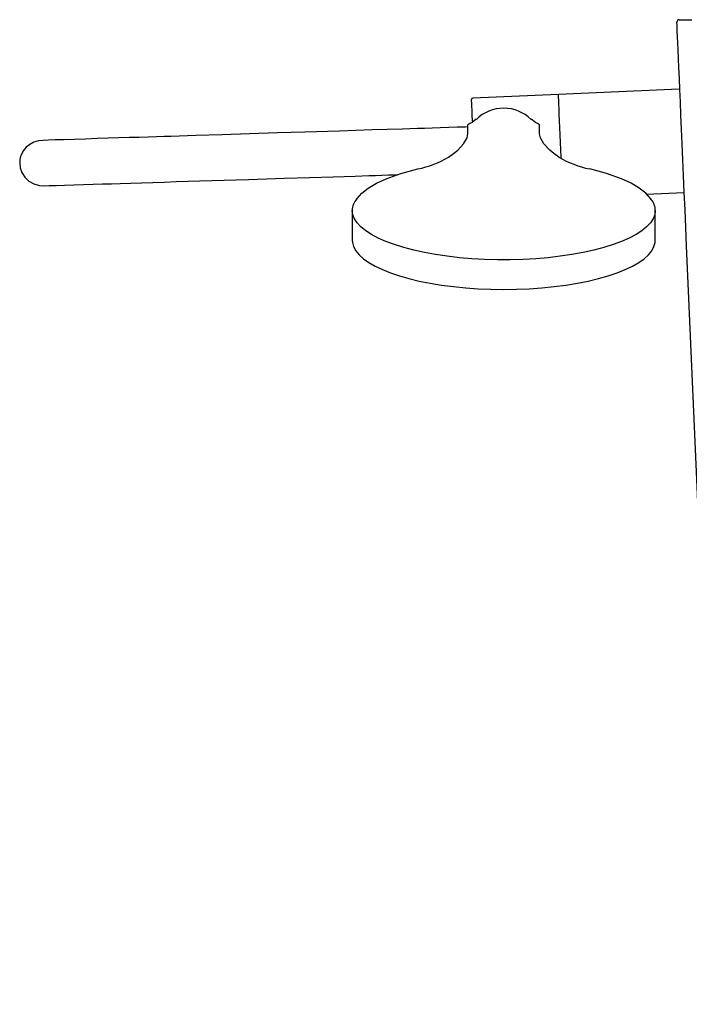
# Model space of a CAD drawing. Header units: millimetres. Extents: x 4588.109 to 4588.583, y 3428.936 to 3429.308.
import ezdxf

# ---------------------------------------------------------------- set-up
doc = ezdxf.new("R2010")
doc.units = ezdxf.units.MM
doc.layers.add('SANINDUSA', color=3, linetype='Continuous')

msp = doc.modelspace()

# ---------------------------------------------------------------- linework, layer by layer
at = {"layer": 'SANINDUSA'}
for p, q in [((4588.326831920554, 3429.308352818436), (4588.331000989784, 3429.308352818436)), ((4588.32679748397, 3429.285415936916), (4588.286935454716, 3429.28367552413)), ((4588.286935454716, 3429.28367552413), (4588.258662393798, 3429.282441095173)), ((4588.316048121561, 3429.250814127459), (4588.328284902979, 3429.251348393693)), ((4588.218897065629, 3429.245393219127), (4588.218897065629, 3429.23564160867)), ((4588.318897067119, 3429.23564160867), (4588.318897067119, 3429.245393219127)), ((4588.340181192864, 3428.98346378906), (4588.329254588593, 3429.233724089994))]:
    msp.add_line(p, q, dxfattribs=at)
for points in [[(4588.329254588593, 3429.233724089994), (4588.328990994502, 3429.239761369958), (4588.328733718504, 3429.245654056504), (4588.328483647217, 3429.251381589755), (4588.328241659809, 3429.256923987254), (4588.328008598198, 3429.262261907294), (4588.327785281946, 3429.267376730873), (4588.327572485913, 3429.272250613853), (4588.327370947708, 3429.27686654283), (4588.327181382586, 3429.281208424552), (4588.327004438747, 3429.285261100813), (4588.32684073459, 3429.28901043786), (4588.326690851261, 3429.292443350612), (4588.326555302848, 3429.295547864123), (4588.32643457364, 3429.298313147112), (4588.326329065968, 3429.300729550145), (4588.326239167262, 3429.30278864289), (4588.326165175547, 3429.304483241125), (4588.326107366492, 3429.30580743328), (4588.326065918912, 3429.306756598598), (4588.32604099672, 3429.307327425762), (4588.326032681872, 3429.307517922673)], [(4588.258586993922, 3429.274997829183), (4588.258504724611, 3429.27688218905), (4588.258433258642, 3429.278518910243), (4588.258374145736, 3429.279872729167), (4588.258328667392, 3429.280914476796), (4588.258297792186, 3429.281621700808), (4588.258282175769, 3429.281979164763), (4588.258280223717, 3429.282024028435)], [(4588.287854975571, 3429.262615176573), (4588.287840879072, 3429.262938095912), (4588.287733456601, 3429.265398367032), (4588.287624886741, 3429.267885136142), (4588.28751746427, 3429.270345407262), (4588.287413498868, 3429.272726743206), (4588.287315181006, 3429.274978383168), (4588.287224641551, 3429.277052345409), (4588.287143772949, 3429.278904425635), (4588.287074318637, 3429.280495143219), (4588.287017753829, 3429.281790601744), (4588.286975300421, 3429.282763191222), (4588.286947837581, 3429.28339217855), (4588.286935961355, 3429.283664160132), (4588.286935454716, 3429.28367552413)], [(4588.259828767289, 3429.275500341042), (4588.258439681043, 3429.274414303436), (4588.257743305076, 3429.274087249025), (4588.257087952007, 3429.273607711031)], [(4588.28070617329, 3429.273607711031), (4588.280050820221, 3429.274087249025), (4588.279354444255, 3429.274414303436), (4588.277965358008, 3429.275500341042)], [(4588.256831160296, 3429.272945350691), (4588.256250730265, 3429.272927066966), (4588.253479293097, 3429.272839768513), (4588.250726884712, 3429.272753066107), (4588.247925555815, 3429.272664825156), (4588.245262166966, 3429.272580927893), (4588.242782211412, 3429.272502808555), (4588.24038927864, 3429.272427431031), (4588.237906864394, 3429.272349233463), (4588.235336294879, 3429.272268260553), (4588.225482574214, 3429.271957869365), (4588.214699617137, 3429.271618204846), (4588.203235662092, 3429.271257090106), (4588.194186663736, 3429.270972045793), (4588.185005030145, 3429.27068282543), (4588.175947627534, 3429.270397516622), (4588.167238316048, 3429.270123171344), (4588.158977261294, 3429.26986294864), (4588.156767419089, 3429.269793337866), (4588.154307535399, 3429.269715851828), (4588.151553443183, 3429.269629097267), (4588.148534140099, 3429.269533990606), (4588.145285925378, 3429.269431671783), (4588.141853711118, 3429.269323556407), (4588.138292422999, 3429.269211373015), (4588.134668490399, 3429.269097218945), (4588.130892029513, 3429.268978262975), (4588.127244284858, 3429.268863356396), (4588.123855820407, 3429.268756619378), (4588.120880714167, 3429.26866290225), (4588.118499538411, 3429.268587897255), (4588.116922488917, 3429.268538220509)], [(4588.257073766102, 3429.271637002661), (4588.257073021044, 3429.272459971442), (4588.257074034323, 3429.273340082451), (4588.257082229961, 3429.273621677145), (4588.257082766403, 3429.273612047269)], [(4588.280720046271, 3429.271282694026), (4588.280721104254, 3429.272459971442), (4588.280720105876, 3429.273340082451), (4588.280711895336, 3429.273621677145), (4588.280711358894, 3429.273612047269)], [(4588.250679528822, 3429.263020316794), (4588.252358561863, 3429.264203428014), (4588.25370838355, 3429.265338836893), (4588.255632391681, 3429.267423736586), (4588.256772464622, 3429.269330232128), (4588.257088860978, 3429.270661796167)], [(4588.25707439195, 3429.270824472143), (4588.257074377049, 3429.270962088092), (4588.257073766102, 3429.271637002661)], [(4588.257088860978, 3429.270661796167), (4588.257084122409, 3429.270829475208), (4588.257084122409, 3429.270829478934)], [(4588.28070527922, 3429.270661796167), (4588.280710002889, 3429.270829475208), (4588.280710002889, 3429.270829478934)], [(4588.287114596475, 3429.263020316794), (4588.285435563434, 3429.264203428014), (4588.284085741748, 3429.265338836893), (4588.282161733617, 3429.267423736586), (4588.281021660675, 3429.269330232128), (4588.28070527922, 3429.270661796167)], [(4588.280719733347, 3429.270824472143), (4588.280719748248, 3429.270962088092), (4588.280720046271, 3429.271282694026)], [(4588.116922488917, 3429.268538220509), (4588.115361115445, 3429.268366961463), (4588.113854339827, 3429.267928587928), (4588.112482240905, 3429.267220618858), (4588.111325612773, 3429.266291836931), (4588.110436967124, 3429.265235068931), (4588.10982300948, 3429.264162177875), (4588.109609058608, 3429.263652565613), (4588.109447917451, 3429.263175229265), (4588.109226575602, 3429.262200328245), (4588.109137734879, 3429.260968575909), (4588.109301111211, 3429.259509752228), (4588.109834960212, 3429.257926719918), (4588.110806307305, 3429.256386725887), (4588.112187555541, 3429.255080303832), (4588.113855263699, 3429.254153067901), (4588.115640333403, 3429.253655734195), (4588.11739476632, 3429.253545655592), (4588.11890824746, 3429.253593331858), (4588.121146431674, 3429.253663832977), (4588.123889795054, 3429.253750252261), (4588.126952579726, 3429.253846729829), (4588.13017862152, 3429.253948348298), (4588.133380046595, 3429.254049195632), (4588.136511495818, 3429.254147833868), (4588.139489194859, 3429.254241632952), (4588.14224513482, 3429.254328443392), (4588.14580400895, 3429.254440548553), (4588.149405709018, 3429.254554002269), (4588.153112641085, 3429.254670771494), (4588.156909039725, 3429.254790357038), (4588.160779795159, 3429.254912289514), (4588.172601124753, 3429.255284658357), (4588.184622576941, 3429.255663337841), (4588.196548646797, 3429.25603900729), (4588.204822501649, 3429.25629963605), (4588.212633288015, 3429.256545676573), (4588.219883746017, 3429.256774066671), (4588.222192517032, 3429.256846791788), (4588.224432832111, 3429.256917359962), (4588.226604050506, 3429.256985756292), (4588.228705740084, 3429.257051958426), (4588.230879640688, 3429.257120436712), (4588.233277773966, 3429.257195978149), (4588.233790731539, 3429.257212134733)], [(4588.220298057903, 3429.249019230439), (4588.220485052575, 3429.249378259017), (4588.222024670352, 3429.251125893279), (4588.224161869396, 3429.252806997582), (4588.226867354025, 3429.254406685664), (4588.230089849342, 3429.255895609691), (4588.234960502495, 3429.25762825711), (4588.24053852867, 3429.259119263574)], [(4588.317491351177, 3429.249028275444), (4588.317309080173, 3429.249378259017), (4588.315769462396, 3429.251125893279), (4588.313632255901, 3429.252806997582), (4588.310926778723, 3429.254406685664), (4588.307704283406, 3429.255895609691), (4588.302833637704, 3429.25762825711), (4588.297255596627, 3429.259119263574)], [(4588.318897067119, 3429.245393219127), (4588.318716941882, 3429.24401271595), (4588.318177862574, 3429.242642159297), (4588.317283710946, 3429.241291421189), (4588.316040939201, 3429.239970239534), (4588.314458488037, 3429.238688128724), (4588.312547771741, 3429.237454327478), (4588.310322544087, 3429.23627772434), (4588.307798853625, 3429.235166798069), (4588.304994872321, 3429.234129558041), (4588.301930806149, 3429.233173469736), (4588.29862872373, 3429.232305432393), (4588.295112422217, 3429.231531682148), (4588.291407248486, 3429.230857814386), (4588.287539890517, 3429.230288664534), (4588.28353819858, 3429.229828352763), (4588.279431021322, 3429.229480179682), (4588.275247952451, 3429.229246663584), (4588.271019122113, 3429.229129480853), (4588.266775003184, 3429.229129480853), (4588.262546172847, 3429.229246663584), (4588.258363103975, 3429.229480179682), (4588.254255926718, 3429.229828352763), (4588.25025423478, 3429.230288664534), (4588.246386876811, 3429.230857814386), (4588.24268170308, 3429.231531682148), (4588.239165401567, 3429.232305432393), (4588.235863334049, 3429.233173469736), (4588.232799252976, 3429.234129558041), (4588.229995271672, 3429.235166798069), (4588.22747158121, 3429.23627772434), (4588.225246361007, 3429.237454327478), (4588.223335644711, 3429.238688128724), (4588.221753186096, 3429.239970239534), (4588.220510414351, 3429.241291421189), (4588.219616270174, 3429.242642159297), (4588.219077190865, 3429.24401271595), (4588.218897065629, 3429.245393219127)], [(4588.218897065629, 3429.23564160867), (4588.218958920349, 3429.234832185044), (4588.219346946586, 3429.233462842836), (4588.22008859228, 3429.232109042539), (4588.221178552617, 3429.230780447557), (4588.222609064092, 3429.229486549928), (4588.224369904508, 3429.228236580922), (4588.226448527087, 3429.227039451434), (4588.228830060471, 3429.225903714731), (4588.231497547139, 3429.224837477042), (4588.234431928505, 3429.223848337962), (4588.237612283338, 3429.222943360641), (4588.241015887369, 3429.222129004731), (4588.244618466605, 3429.221411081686), (4588.248394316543, 3429.220794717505), (4588.252316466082, 3429.22028430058), (4588.256356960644, 3429.219883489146), (4588.260486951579, 3429.219595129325), (4588.26467694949, 3429.219421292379), (4588.268897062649, 3429.219363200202), (4588.273117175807, 3429.219421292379), (4588.277307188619, 3429.219595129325), (4588.281437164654, 3429.219883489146), (4588.285477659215, 3429.22028430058), (4588.289399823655, 3429.220794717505), (4588.293175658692, 3429.221411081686), (4588.296778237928, 3429.222129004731), (4588.30018185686, 3429.222943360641), (4588.303362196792, 3429.223848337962), (4588.306296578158, 3429.224837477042), (4588.308964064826, 3429.225903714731), (4588.311345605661, 3429.227039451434), (4588.31342422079, 3429.228236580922), (4588.315185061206, 3429.229486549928), (4588.31661557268, 3429.230780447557), (4588.317705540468, 3429.232109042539), (4588.318447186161, 3429.233462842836), (4588.318835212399, 3429.234832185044), (4588.318897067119, 3429.23564160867)]]:
    msp.add_lwpolyline(points, dxfattribs=at)
for centre, radius, start, end in [((4588.326831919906, 3429.307552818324), 0.000799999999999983, 90, 182.4999999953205), ((4588.258679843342, 3429.282041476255), 0.0004000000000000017, 92.50000002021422, 182.4999999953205), ((4588.268729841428, 3429.266621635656), 0.01248766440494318, 89.23273429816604, 135.1628794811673), ((4588.269064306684, 3429.266621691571), 0.01248760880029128, 44.83701240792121, 90.76737378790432), ((4588.258836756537, 3429.275008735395), 0.0002500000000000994, 182.4999999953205, 239.5139688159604), ((4588.234487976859, 3429.289979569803), 0.03144785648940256, 281.0928494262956, 300.9887534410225), ((4588.303306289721, 3429.289979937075), 0.03144824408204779, 239.0113703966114, 258.9070267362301), ((4588.224329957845, 3429.245460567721), 0.005433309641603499, 136.3731956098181, 180.7102280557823), ((4588.313464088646, 3429.245460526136), 0.005433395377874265, 359.2902216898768, 43.62654839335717)]:
    msp.add_arc(centre, radius, start, end, dxfattribs=at)

doc.saveas('drawing.dxf')
